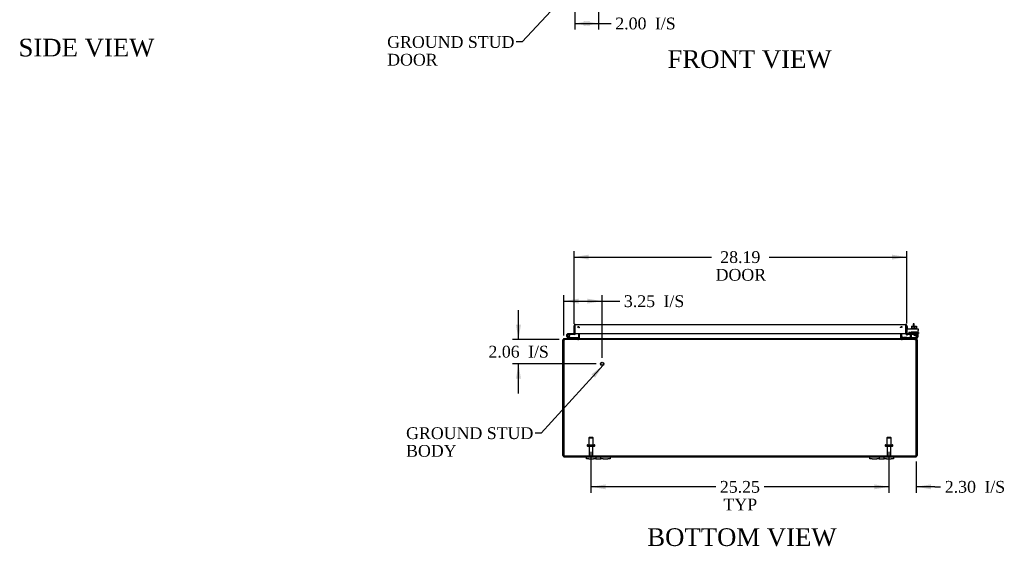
# Model space of a CAD drawing. Header units: inches. Extents: x 18 to 235, y 12 to 157.
# Tile 1 of 9: x 25 to 108, y 12 to 57. Entities that reach past the tile are written whole.
import ezdxf
from ezdxf.enums import TextEntityAlignment as Align

# ---------------------------------------------------------------- set-up
doc = ezdxf.new("R2010")
doc.units = ezdxf.units.IN
doc.header["$MEASUREMENT"] = 0
for name, color, linetype in [('COM40153-1', 7, 'CONTINUOUS'), ('COM40153-2', 7, 'CONTINUOUS'), ('COM42667', 7, 'CONTINUOUS'), ('COM42780', 7, 'CONTINUOUS'), ('COM48493', 7, 'CONTINUOUS'), ('COM71782-2', 7, 'CONTINUOUS'), ('DEFAULT', 7, 'CONTINUOUS'), ('FET07710', 7, 'CONTINUOUS'), ('HNG10620-38B', 7, 'CONTINUOUS'), ('HNG10620-38C', 7, 'CONTINUOUS'), ('HNG10620-38P', 7, 'CONTINUOUS'), ('SCC19011', 7, 'CONTINUOUS'), ('STD21878', 7, 'CONTINUOUS'), ('STD26094', 7, 'CONTINUOUS'), ('WAF25035', 7, 'CONTINUOUS')]:
    doc.layers.add(name, color=color, linetype=linetype)
doc.styles.add('SEACAD_TIMES_NEW_ROMAN', font='times.ttf')

# ---------------------------------------------------------------- blocks, each defined once
blk = doc.blocks.new('SEANNOT_GROUP1')
at = {"layer": 'DEFAULT', "linetype": 'Continuous'}
blk.add_hatch(color=136, dxfattribs=at).paths.add_polyline_path([(73.791, 26.64), (74.48, 27.703), (73.484, 26.921)])
at = {"layer": 'DEFAULT', "color": 136, "linetype": 'Continuous'}
blk.add_line((69.22, 21.943), (68.72, 21.943), dxfattribs=at)
blk.add_lwpolyline([(69.22, 21.943), (74.48, 27.703)], dxfattribs=at)
at = {"layer": 'DEFAULT', "color": 136, "linetype": 'Continuous', "style": 'SEACAD_TIMES_NEW_ROMAN'}
for s, p in [('GROUND STUD', (57.777, 22.443)), ('BODY', (57.777, 20.943))]:
    blk.add_text(s, height=1, dxfattribs=at).set_placement(p, align=Align.TOP_LEFT)
blk = doc.blocks.new('SEANNOT_GROUP2')
at = {"layer": 'DEFAULT', "linetype": 'Continuous'}
blk.add_hatch(color=136, dxfattribs=at).paths.add_polyline_path([(73.403, 60.999), (74.101, 62.057), (73.098, 61.283)])
at = {"layer": 'DEFAULT', "color": 136, "linetype": 'Continuous'}
blk.add_line((67.619, 55.075), (67.119, 55.075), dxfattribs=at)
blk.add_lwpolyline([(67.619, 55.075), (74.101, 62.057)], dxfattribs=at)
at = {"layer": 'DEFAULT', "color": 136, "linetype": 'Continuous', "style": 'SEACAD_TIMES_NEW_ROMAN'}
for s, p in [('GROUND STUD', (56.176, 55.575)), ('DOOR', (56.176, 54.075))]:
    blk.add_text(s, height=1, dxfattribs=at).set_placement(p, align=Align.TOP_LEFT)
blk = doc.blocks.new('GDIMGGROUP4')
at = {"layer": 'DEFAULT', "linetype": 'Continuous'}
for points in [[(74.696, 17.189), (74.696, 17.606), (73.446, 17.398)], [(97.446, 17.189), (98.696, 17.398), (97.446, 17.606)]]:
    blk.add_hatch(color=136, dxfattribs=at).paths.add_polyline_path(points)
at = {"layer": 'DEFAULT', "color": 136, "linetype": 'Continuous'}
for p, q in [((73.446, 20.354), (73.446, 16.898)), ((98.696, 20.354), (98.696, 16.898)), ((84.015, 17.398), (73.446, 17.398)), ((98.696, 17.398), (88.127, 17.398))]:
    blk.add_line(p, q, dxfattribs=at)
at = {"layer": 'DEFAULT', "color": 136, "linetype": 'Continuous', "style": 'SEACAD_TIMES_NEW_ROMAN'}
for s, p in [('25.25', (84.365, 17.898)), ('TYP', (84.673, 16.398))]:
    blk.add_text(s, height=1, dxfattribs=at).set_placement(p, align=Align.TOP_LEFT)
blk = doc.blocks.new('GDIMGGROUP11')
at = {"layer": 'DEFAULT', "linetype": 'Continuous'}
for points in [[(73.258, 37.063), (72.008, 36.855), (73.258, 36.647)], [(98.946, 37.063), (98.946, 36.647), (100.196, 36.855)]]:
    blk.add_hatch(color=136, dxfattribs=at).paths.add_polyline_path(points)
at = {"layer": 'DEFAULT', "color": 136, "linetype": 'Continuous'}
for p, q in [((72.008, 31.204), (72.008, 37.355)), ((72.008, 36.855), (83.655, 36.855)), ((88.549, 36.855), (100.196, 36.855)), ((100.196, 31.218), (100.196, 37.355))]:
    blk.add_line(p, q, dxfattribs=at)
at = {"layer": 'DEFAULT', "color": 136, "linetype": 'Continuous', "style": 'SEACAD_TIMES_NEW_ROMAN'}
for s, p in [('28.19', (84.396, 37.355)), ('DOOR', (84.005, 35.855))]:
    blk.add_text(s, height=1, dxfattribs=at).set_placement(p, align=Align.TOP_LEFT)
blk = doc.blocks.new('GDIMGGROUP14')
at = {"layer": 'DEFAULT', "linetype": 'Continuous'}
for points in [[(97.446, 17.189), (98.696, 17.398), (97.446, 17.606)], [(102.249, 17.189), (102.249, 17.606), (100.999, 17.398)]]:
    blk.add_hatch(color=136, dxfattribs=at).paths.add_polyline_path(points)
at = {"layer": 'DEFAULT', "color": 136, "linetype": 'Continuous'}
for p, q in [((98.696, 20.354), (98.696, 16.898)), ((100.999, 19.553), (100.999, 16.898)), ((98.696, 17.398), (96.196, 17.398)), ((102.574, 17.398), (100.999, 17.398)), ((102.574, 17.398), (103.074, 17.398))]:
    blk.add_line(p, q, dxfattribs=at)
at = {"layer": 'DEFAULT', "color": 136, "linetype": 'Continuous', "style": 'SEACAD_TIMES_NEW_ROMAN'}
for s, p in [('2.30', (103.424, 17.898)), ('I/S', (106.778, 17.898))]:
    blk.add_text(s, height=1, dxfattribs=at).set_placement(p, align=Align.TOP_LEFT)
blk = doc.blocks.new('GDIMGGROUP15')
at = {"layer": 'DEFAULT', "linetype": 'Continuous'}
for points in [[(73.33, 56.435), (73.33, 56.852), (72.08, 56.644)], [(72.83, 56.435), (74.08, 56.644), (72.83, 56.852)]]:
    blk.add_hatch(color=136, dxfattribs=at).paths.add_polyline_path(points)
at = {"layer": 'DEFAULT', "color": 136, "linetype": 'Continuous'}
for p, q in [((74.08, 61.418), (74.08, 56.144)), ((72.08, 59.418), (72.08, 56.144)), ((72.08, 56.644), (74.655, 56.644)), ((74.655, 56.644), (75.155, 56.644))]:
    blk.add_line(p, q, dxfattribs=at)
at = {"layer": 'DEFAULT', "color": 136, "linetype": 'Continuous', "style": 'SEACAD_TIMES_NEW_ROMAN'}
for s, p in [('2.00', (75.505, 57.144)), ('I/S', (78.859, 57.144))]:
    blk.add_text(s, height=1, dxfattribs=at).set_placement(p, align=Align.TOP_LEFT)
blk = doc.blocks.new('GDIMGGROUP16')
at = {"layer": 'DEFAULT', "linetype": 'Continuous'}
for points in [[(72.393, 33.331), (71.143, 33.123), (72.393, 32.915)], [(73.143, 33.331), (73.143, 32.915), (74.393, 33.123)]]:
    blk.add_hatch(color=136, dxfattribs=at).paths.add_polyline_path(points)
at = {"layer": 'DEFAULT', "color": 136, "linetype": 'Continuous'}
for p, q in [((71.143, 30.219), (71.143, 33.623)), ((74.393, 28.313), (74.393, 33.623)), ((71.143, 33.123), (75.384, 33.123)), ((75.384, 33.123), (75.884, 33.123))]:
    blk.add_line(p, q, dxfattribs=at)
at = {"layer": 'DEFAULT', "color": 136, "linetype": 'Continuous', "style": 'SEACAD_TIMES_NEW_ROMAN'}
for s, p in [('3.25', (76.234, 33.623)), ('I/S', (79.588, 33.623))]:
    blk.add_text(s, height=1, dxfattribs=at).set_placement(p, align=Align.TOP_LEFT)
blk = doc.blocks.new('GDIMGGROUP17')
at = {"layer": 'DEFAULT', "linetype": 'Continuous'}
for points in [[(67.091, 31.123), (67.3, 29.873), (67.508, 31.123)], [(67.091, 26.563), (67.508, 26.563), (67.3, 27.813)]]:
    blk.add_hatch(color=136, dxfattribs=at).paths.add_polyline_path(points)
at = {"layer": 'DEFAULT', "color": 136, "linetype": 'Continuous'}
for p, q in [((67.3, 29.873), (67.3, 32.373)), ((70.748, 29.873), (66.8, 29.873)), ((73.893, 27.813), (66.8, 27.813)), ((67.3, 25.313), (67.3, 27.813))]:
    blk.add_line(p, q, dxfattribs=at)
at = {"layer": 'DEFAULT', "color": 136, "linetype": 'Continuous', "style": 'SEACAD_TIMES_NEW_ROMAN'}
for s, p in [('2.06', (64.758, 29.343)), ('I/S', (68.112, 29.343))]:
    blk.add_text(s, height=1, dxfattribs=at).set_placement(p, align=Align.TOP_LEFT)

msp = doc.modelspace()

# ---------------------------------------------------------------- linework, layer by layer
at = {"layer": 'COM40153-1', "color": 7}
for p, q in [((100.749, 31.195), (100.749, 31.017)), ((100.821, 31.195), (100.749, 31.195)), ((100.821, 31.017), (100.821, 31.195))]:
    msp.add_line(p, q, dxfattribs=at)
at = {"layer": 'COM40153-2', "color": 7}
for p, q in [((100.268, 30.983), (100.196, 30.983)), ((100.268, 30.791), (100.268, 30.983)), ((100.481, 30.383), (100.322, 30.383)), ((100.473, 30.455), (100.369, 30.455)), ((101.196, 30.455), (101.167, 30.455)), ((101.167, 30.383), (101.196, 30.383)), ((101.196, 30.455), (101.196, 30.383))]:
    msp.add_line(p, q, dxfattribs=at)
msp.add_arc((100.304, 30.491), 0.108, 180, 186.85453, dxfattribs=at)
at = {"layer": 'COM42667', "color": 7}
for p, q in [((100.197, 30.791), (101.167, 30.791)), ((100.197, 30.648), (100.197, 30.791)), ((100.197, 30.648), (100.197, 30.392)), ((100.311, 30.366), (100.37, 30.457)), ((100.481, 30.425), (100.481, 30.165)), ((100.83, 30.253), (100.945, 30.415)), ((100.83, 30.225), (100.83, 30.253)), ((100.939, 30.225), (100.83, 30.225)), ((100.939, 30.366), (100.86, 30.253)), ((100.86, 30.253), (100.939, 30.253)), ((100.939, 30.253), (100.939, 30.366)), ((100.939, 30.165), (100.939, 30.225)), ((100.97, 30.165), (100.939, 30.165)), ((100.945, 30.415), (100.97, 30.415)), ((100.97, 30.415), (100.97, 30.253)), ((100.97, 30.253), (101.004, 30.253)), ((101.004, 30.225), (100.97, 30.225)), ((100.97, 30.225), (100.97, 30.165)), ((101.004, 30.253), (101.004, 30.225)), ((101.167, 30.791), (101.167, 30.648)), ((101.167, 30.165), (101.167, 30.648))]:
    msp.add_line(p, q, dxfattribs=at)
for centre, radius, start, end in [((100.257, 30.392), 0.06, 180, 202.199), ((100.421, 30.425), 0.06, 0, 147.15449), ((100.606, 30.165), 0.125, 180, 270), ((101.042, 30.165), 0.125, 270, 0)]:
    msp.add_arc(centre, radius, start, end, dxfattribs=at)
at = {"layer": 'COM42780', "color": 7}
for p, q in [((99.768, 30.038), (99.835, 30.105)), ((99.768, 30.038), (99.818, 29.987)), ((99.835, 30.105), (99.886, 30.054)), ((99.919, 30.04), (100.818, 30.04)), ((99.953, 30.039), (99.953, 30.04)), ((100.013, 30.039), (99.953, 30.039)), ((100.013, 30.039), (100.013, 30.04)), ((100.041, 30.039), (100.013, 30.039)), ((100.041, 30.039), (100.041, 30.04)), ((100.203, 30.039), (100.041, 30.039)), ((100.154, 30.039), (100.154, 30.04)), ((100.203, 30.039), (100.203, 30.04)), ((100.567, 30.377), (100.568, 30.431)), ((100.568, 30.517), (101.068, 30.517)), ((100.568, 30.431), (100.568, 30.517)), ((100.568, 30.431), (100.568, 29.961)), ((100.568, 30.422), (101.068, 30.422)), ((100.623, 30.422), (100.623, 30.327)), ((100.623, 30.327), (101.013, 30.327)), ((100.693, 30.517), (100.693, 30.327)), ((100.711, 30.517), (100.711, 30.327)), ((100.818, 30.04), (101.068, 30.04)), ((100.924, 30.327), (100.924, 30.517)), ((100.943, 30.517), (100.943, 30.327)), ((101.013, 30.327), (101.013, 30.422)), ((101.068, 30.377), (101.068, 30.517)), ((101.068, 30.087), (101.068, 30.377)), ((101.068, 30.043), (101.068, 30.087)), ((101.068, 30.04), (101.068, 30.043)), ((101.068, 30.04), (101.068, 29.945)), ((101.068, 29.945), (100.963, 29.945))]:
    msp.add_line(p, q, dxfattribs=at)
for radius in [0.048, 0.143]:
    msp.add_arc((99.919, 30.088), radius, 225, 270, dxfattribs=at)
msp.add_ellipse((100.318, 31.046), major_axis=(0, -14.322), ratio=0.017455, start_param=1.503851, end_param=1.524085, dxfattribs=at)
for points, knots in [([(100.559, 30.04), (100.561, 30.04), (100.562, 30.041), (100.564, 30.045), (100.564, 30.046), (100.565, 30.047)], [0, 0, 0, 0, 0.25, 0.25, 0.3597521, 0.3597521, 0.3597521, 0.3597521]), ([(100.565, 30.047), (100.565, 30.048), (100.565, 30.048), (100.565, 30.05), (100.566, 30.052), (100.566, 30.058), (100.567, 30.063), (100.567, 30.075), (100.567, 30.081), (100.567, 30.087)], [0.3597521, 0.3597521, 0.3597521, 0.3597521, 0.375, 0.375, 0.5, 0.5, 0.75, 0.75, 1, 1, 1, 1]), ([(100.568, 29.961), (100.568, 29.956), (100.567, 29.952), (100.564, 29.947), (100.562, 29.945), (100.559, 29.945)], [0, 0, 0, 0, 0.5, 0.5, 1, 1, 1, 1])]:
    msp.add_open_spline(points, degree=3, knots=knots, dxfattribs=at)
at = {"layer": 'COM48493', "color": 7}
for p, q in [((72.338, 30.886), (72.338, 30.958)), ((72.386, 30.886), (72.386, 30.958)), ((72.422, 30.881), (72.44, 30.887)), ((72.471, 30.862), (72.471, 30.887)), ((99.671, 30.862), (99.671, 30.887)), ((99.719, 30.881), (99.702, 30.887)), ((99.756, 30.886), (99.756, 30.958)), ((99.804, 30.886), (99.804, 30.958)), ((72.374, 30.388), (72.374, 29.981)), ((72.446, 30.388), (72.446, 29.981)), ((72.471, 29.981), (72.471, 30.388)), ((99.671, 30.388), (99.671, 29.981)), ((99.696, 30.388), (99.696, 29.981)), ((99.768, 30.388), (99.768, 29.981)), ((71.143, 29.837), (71.071, 29.837)), ((71.071, 29.719), (71.071, 29.837)), ((71.071, 20.053), (71.071, 29.719)), ((71.143, 29.837), (71.143, 29.719)), ((71.143, 20.053), (71.143, 29.719)), ((71.143, 29.719), (71.143, 20.053)), ((71.16, 29.868), (71.179, 29.873)), ((71.179, 29.945), (71.248, 29.945)), ((71.179, 29.873), (71.179, 29.945)), ((71.248, 29.873), (71.179, 29.873)), ((71.248, 29.873), (71.216, 29.868)), ((71.248, 29.873), (71.248, 29.945)), ((100.894, 29.945), (71.248, 29.945)), ((100.894, 29.873), (71.248, 29.873)), ((72.338, 29.945), (72.338, 29.873)), ((72.373, 29.971), (72.435, 29.953)), ((72.397, 29.945), (72.397, 29.873)), ((72.435, 29.953), (72.442, 29.951)), ((72.471, 29.971), (72.471, 29.981)), ((72.471, 29.971), (72.471, 29.951)), ((99.671, 29.981), (99.671, 29.971)), ((99.671, 29.971), (99.671, 29.951)), ((99.707, 29.953), (99.7, 29.951)), ((99.769, 29.971), (99.707, 29.953)), ((99.745, 29.945), (99.745, 29.873)), ((99.804, 29.945), (99.804, 29.873)), ((100.963, 29.945), (100.894, 29.945)), ((100.894, 29.873), (100.894, 29.945)), ((100.894, 29.873), (100.926, 29.868)), ((100.963, 29.873), (100.894, 29.873)), ((100.926, 29.868), (100.894, 29.873)), ((100.963, 29.873), (100.963, 29.945)), ((100.963, 29.873), (100.982, 29.868)), ((100.999, 29.837), (101.071, 29.837)), ((100.999, 29.719), (100.999, 29.837)), ((100.999, 29.719), (100.999, 20.053)), ((100.999, 20.053), (100.999, 29.719)), ((101.071, 29.837), (101.071, 29.719)), ((101.071, 29.719), (101.071, 20.053)), ((71.143, 19.951), (71.143, 20.053)), ((71.143, 20.053), (71.143, 19.951)), ((100.999, 19.951), (100.999, 20.053)), ((100.999, 20.053), (100.999, 19.951)), ((71.179, 20.017), (100.963, 20.017)), ((71.179, 20.017), (71.179, 19.945)), ((71.179, 19.945), (73.071, 19.945)), ((75.071, 19.945), (97.071, 19.945)), ((99.071, 19.945), (100.963, 19.945)), ((100.963, 20.017), (100.963, 19.945))]:
    msp.add_line(p, q, dxfattribs=at)
for centre, radius, start, end in [((72.338, 30.85), 0.108, 19.78209, 90), ((72.379, 30.698), 0.189, 70.49662, 87.76006), ((72.338, 30.85), 0.108, 13.01739, 19.78209), ((99.804, 30.85), 0.108, 160.21791, 166.98261), ((99.804, 30.85), 0.108, 90, 160.21791), ((71.179, 29.837), 0.108, 122.6431, 180), ((71.179, 29.837), 0.109, 90.0913, 122.55179), ((71.179, 29.837), 0.036, 122.6431, 180), ((71.393, 29.719), 0.25, 151.84537, 180), ((71.248, 29.776), 0.0967, 109.5275, 141.02085), ((71.252, 29.898), 0.0479, 94.85782, 140.20267), ((72.338, 29.981), 0.036, 270.0001, 343.77941), ((72.338, 29.981), 0.108, 269.99999, 343.77952), ((72.338, 29.981), 0.036, 343.77952, 360), ((72.389, 30.087), 0.142, 273.34422, 305.31066), ((72.338, 29.981), 0.108, 343.77952, 360), ((99.753, 30.087), 0.142, 234.68933, 266.65579), ((99.804, 29.981), 0.108, 180, 196.22048), ((99.804, 29.981), 0.108, 196.22048, 270), ((99.804, 29.981), 0.036, 180, 196.22048), ((99.804, 29.981), 0.036, 196.22059, 269.9999), ((100.89, 29.898), 0.0479, 39.79733, 85.14218), ((100.89, 29.898), 0.0479, 39.79733, 85.14218), ((100.755, 29.792), 0.219, 11.9896, 38.4732), ((100.894, 29.776), 0.0967, 38.97915, 70.4725), ((100.963, 29.837), 0.109, 57.44821, 89.9087), ((100.749, 29.719), 0.25, 0, 28.15463), ((100.963, 29.837), 0.036, 0, 57.3569), ((100.963, 29.837), 0.108, 0, 57.3569), ((71.179, 20.053), 0.108, 180, 250.52878), ((71.179, 20.053), 0.036, 180, 270), ((100.963, 20.053), 0.036, 270, 360), ((100.963, 20.053), 0.108, 289.47122, 360), ((71.179, 20.053), 0.108, 250.52878, 270), ((100.963, 20.053), 0.108, 270, 289.47122)]:
    msp.add_arc(centre, radius, start, end, dxfattribs=at)
for centre, major_axis, start_param, end_param in [((71.179, 20.053), (0, 0.036), 1.570796, 3.141593), ((100.963, 20.053), (0, 0.036), 3.141593, 4.712389), ((71.179, 20.053), (0, 0.108), 2.801756, 3.141593), ((100.963, 20.053), (0, 0.108), 3.141593, 3.48143)]:
    msp.add_ellipse(centre, major_axis=major_axis, ratio=0.997813, start_param=start_param, end_param=end_param, dxfattribs=at)
for points, knots in [([(72.471, 30.887), (72.464, 30.897), (72.457, 30.907), (72.443, 30.925), (72.436, 30.932), (72.422, 30.945), (72.414, 30.95), (72.4, 30.957), (72.393, 30.958), (72.386, 30.958)], [0, 0, 0, 0, 0.25, 0.25, 0.5, 0.5, 0.75, 0.75, 1, 1, 1, 1]), ([(72.429, 30.939), (72.436, 30.932), (72.443, 30.925), (72.457, 30.907), (72.464, 30.897), (72.471, 30.887)], [0.5, 0.5, 0.5, 0.5, 0.75, 0.75, 1, 1, 1, 1]), ([(99.756, 30.958), (99.749, 30.958), (99.742, 30.957), (99.728, 30.95), (99.72, 30.945), (99.706, 30.932), (99.699, 30.925), (99.685, 30.907), (99.678, 30.897), (99.671, 30.887)], [0, 0, 0, 0, 0.25, 0.25, 0.5, 0.5, 0.75, 0.75, 1, 1, 1, 1]), ([(71.216, 29.928), (71.214, 29.927), (71.212, 29.925), (71.209, 29.921), (71.206, 29.917), (71.203, 29.913), (71.2, 29.908), (71.197, 29.903), (71.195, 29.897), (71.191, 29.89), (71.187, 29.879), (71.182, 29.868), (71.179, 29.857), (71.176, 29.847), (71.174, 29.841), (71.173, 29.837)], [0, 0, 0, 0, 0.058508, 0.117588, 0.177234, 0.23744, 0.298196, 0.359495, 0.421327, 0.483683, 0.609872, 0.738031, 0.824554, 0.911887, 1, 1, 1, 1]), ([(72.397, 29.873), (72.403, 29.873), (72.409, 29.875), (72.422, 29.882), (72.428, 29.888), (72.44, 29.902), (72.446, 29.91), (72.459, 29.929), (72.465, 29.94), (72.471, 29.951)], [0, 0, 0, 0, 0.25, 0.25, 0.5, 0.5, 0.75, 0.75, 1, 1, 1, 1]), ([(99.745, 29.873), (99.739, 29.873), (99.733, 29.875), (99.72, 29.882), (99.714, 29.888), (99.702, 29.902), (99.696, 29.91), (99.683, 29.929), (99.677, 29.94), (99.671, 29.951)], [0, 0, 0, 0, 0.25, 0.25, 0.5, 0.5, 0.75, 0.75, 1, 1, 1, 1]), ([(99.671, 29.951), (99.677, 29.94), (99.683, 29.929), (99.696, 29.91), (99.702, 29.902), (99.714, 29.888), (99.72, 29.882), (99.733, 29.875), (99.739, 29.873), (99.745, 29.873)], [0, 0, 0, 0, 0.25, 0.25, 0.5, 0.5, 0.75, 0.75, 1, 1, 1, 1])]:
    msp.add_open_spline(points, degree=3, knots=knots, dxfattribs=at)
at = {"layer": 'COM71782-2', "color": 7}
for p, q in [((72.008, 30.36), (72.008, 31.047)), ((72.08, 31.149), (72.08, 31.047)), ((72.08, 31.047), (72.08, 31.149)), ((72.08, 30.36), (72.08, 31.047)), ((72.08, 31.047), (72.08, 30.388)), ((72.116, 31.155), (100.088, 31.155)), ((100.124, 31.047), (100.124, 31.149)), ((100.124, 31.149), (100.124, 31.047)), ((100.124, 30.388), (100.124, 31.047)), ((100.124, 31.047), (100.124, 30.388)), ((100.196, 31.047), (100.196, 30.388)), ((72.008, 30.36), (72.08, 30.36)), ((72.08, 30.388), (100.124, 30.388)), ((100.196, 30.388), (100.124, 30.388)), ((100.209, 30.361), (100.163, 30.306)), ((100.408, 30.383), (100.238, 30.353)), ((100.238, 30.353), (100.251, 30.282)), ((100.421, 30.312), (100.251, 30.282)), ((100.421, 30.312), (100.408, 30.383))]:
    msp.add_line(p, q, dxfattribs=at)
for centre, radius, start, end in [((72.116, 31.047), 0.108, 109.47122, 180), ((72.116, 31.047), 0.108, 90, 109.47122), ((100.088, 31.047), 0.108, 70.52878, 90), ((100.088, 31.047), 0.108, 0, 70.52878), ((100.232, 30.388), 0.108, 180, 230), ((100.232, 30.388), 0.108, 230.00006, 279.99994), ((100.232, 30.388), 0.036, 180, 230), ((100.232, 30.388), 0.036, 230, 280)]:
    msp.add_arc(centre, radius, start, end, dxfattribs=at)
for centre, start_param, end_param in [((72.116, 31.047), 3.141593, 3.48143), ((100.088, 31.047), 2.801756, 3.141593)]:
    msp.add_ellipse(centre, major_axis=(0, -0.108), ratio=0.997813, start_param=start_param, end_param=end_param, dxfattribs=at)
at = {"layer": 'FET07710', "color": 7}
for p, q in [((73.071, 19.758), (73.071, 19.945)), ((73.071, 19.945), (73.258, 19.945)), ((73.258, 19.758), (73.071, 19.758)), ((73.258, 19.945), (73.665, 19.945)), ((73.258, 19.758), (73.665, 19.758)), ((73.665, 19.945), (73.852, 19.945)), ((73.852, 19.758), (73.665, 19.758)), ((73.852, 19.945), (74.07, 19.945)), ((73.852, 19.945), (73.852, 19.758)), ((73.852, 19.758), (74.07, 19.758)), ((74.07, 19.945), (74.071, 19.945)), ((74.07, 19.758), (74.071, 19.758)), ((74.071, 19.945), (74.289, 19.945)), ((74.071, 19.758), (74.289, 19.758)), ((74.289, 19.758), (74.289, 19.945)), ((74.289, 19.945), (74.476, 19.945)), ((74.476, 19.758), (74.289, 19.758)), ((74.476, 19.945), (74.883, 19.945)), ((74.476, 19.758), (74.883, 19.758)), ((74.883, 19.945), (75.071, 19.945)), ((75.071, 19.758), (74.883, 19.758)), ((75.071, 19.945), (75.071, 19.758)), ((97.071, 19.758), (97.071, 19.945)), ((97.071, 19.945), (97.258, 19.945)), ((97.258, 19.758), (97.071, 19.758)), ((97.258, 19.945), (97.665, 19.945)), ((97.258, 19.758), (97.665, 19.758)), ((97.665, 19.945), (97.852, 19.945)), ((97.852, 19.758), (97.665, 19.758)), ((97.852, 19.945), (98.07, 19.945)), ((97.852, 19.945), (97.852, 19.758)), ((97.852, 19.758), (98.07, 19.758)), ((98.07, 19.945), (98.071, 19.945)), ((98.07, 19.758), (98.071, 19.758)), ((98.071, 19.945), (98.289, 19.945)), ((98.071, 19.758), (98.289, 19.758)), ((98.289, 19.758), (98.289, 19.945)), ((98.289, 19.945), (98.476, 19.945)), ((98.476, 19.758), (98.289, 19.758)), ((98.476, 19.945), (98.883, 19.945)), ((98.476, 19.758), (98.883, 19.758)), ((98.883, 19.945), (99.071, 19.945)), ((99.071, 19.758), (98.883, 19.758)), ((99.071, 19.945), (99.071, 19.758))]:
    msp.add_line(p, q, dxfattribs=at)
at = {"layer": 'HNG10620-38B', "color": 7}
for p, q in [((71.528, 29.971), (71.401, 30.098)), ((71.57, 30.014), (71.444, 30.14)), ((71.555, 30.06), (71.538, 30.117)), ((72.326, 30.005), (71.591, 30.005)), ((72.326, 29.945), (72.326, 30.005))]:
    msp.add_line(p, q, dxfattribs=at)
for centre, radius, start, end in [((71.51, 30.207), 0.154, 287.18186, 225), ((71.51, 30.207), 0.0938, 287.18186, 225), ((71.591, 30.034), 0.089, 225, 270), ((71.591, 30.034), 0.029, 225, 270)]:
    msp.add_arc(centre, radius, start, end, dxfattribs=at)
at = {"layer": 'HNG10620-38C', "color": 7}
for p, q in [((71.664, 30.36), (71.51, 30.36)), ((71.664, 30.3), (71.632, 30.3)), ((72.008, 30.36), (71.664, 30.36)), ((71.664, 30.36), (71.664, 30.3)), ((72.051, 30.3), (71.664, 30.3)), ((72.08, 30.84), (72.08, 30.84))]:
    msp.add_line(p, q, dxfattribs=at)
for centre, radius, start, end in [((71.51, 30.207), 0.154, 277.42813, 287.18186), ((72.051, 30.389), 0.089, 270, 0)]:
    msp.add_arc(centre, radius, start, end, dxfattribs=at)
at = {"layer": 'HNG10620-38P', "color": 7}
msp.add_circle((71.51, 30.207), 0.0938, dxfattribs=at)
at = {"layer": 'SCC19011', "color": 7}
for p, q in [((100.603, 31.017), (100.603, 30.836)), ((100.603, 31.017), (100.818, 31.017)), ((100.818, 31.017), (100.818, 30.836)), ((100.818, 31.017), (101.033, 31.017)), ((101.033, 31.017), (101.033, 30.836))]:
    msp.add_line(p, q, dxfattribs=at)
at = {"layer": 'STD21878', "color": 7}
for radius in [0.141, 0.125]:
    msp.add_circle((74.393, 27.813), radius, dxfattribs=at)
at = {"layer": 'STD26094', "color": 7}
for p, q in [((73.121, 20.924), (73.121, 20.884)), ((73.151, 20.954), (73.741, 20.954)), ((73.296, 21.579), (73.258, 21.542)), ((73.258, 21.542), (73.633, 21.542)), ((73.258, 21.542), (73.258, 20.954)), ((73.596, 21.579), (73.296, 21.579)), ((73.633, 21.542), (73.596, 21.579)), ((73.633, 20.954), (73.633, 21.542)), ((73.771, 20.884), (73.771, 20.924)), ((98.371, 20.924), (98.371, 20.884)), ((98.401, 20.954), (98.991, 20.954)), ((98.546, 21.579), (98.508, 21.542)), ((98.508, 21.542), (98.883, 21.542)), ((98.508, 21.542), (98.508, 20.954)), ((98.846, 21.579), (98.546, 21.579)), ((98.883, 21.542), (98.846, 21.579)), ((98.883, 20.954), (98.883, 21.542)), ((99.021, 20.884), (99.021, 20.924)), ((73.151, 20.854), (73.741, 20.854)), ((73.281, 20.854), (73.281, 20.077)), ((73.611, 20.077), (73.611, 20.854)), ((98.401, 20.854), (98.991, 20.854)), ((98.531, 20.854), (98.531, 20.077)), ((98.861, 20.077), (98.861, 20.854))]:
    msp.add_line(p, q, dxfattribs=at)
for centre, radius, start, end in [((73.151, 20.924), 0.03, 90, 180), ((73.151, 20.884), 0.03, 180, 270), ((73.741, 20.924), 0.03, 0, 90), ((73.741, 20.884), 0.03, 270, 0), ((98.401, 20.924), 0.03, 90, 180), ((98.401, 20.884), 0.03, 180, 270), ((98.991, 20.924), 0.03, 0, 90), ((98.991, 20.884), 0.03, 270, 0), ((73.341, 20.077), 0.06, 180, 270), ((73.551, 20.077), 0.06, 270, 0), ((98.591, 20.077), 0.06, 180, 270), ((98.801, 20.077), 0.06, 270, 0)]:
    msp.add_arc(centre, radius, start, end, dxfattribs=at)
at = {"layer": 'WAF25035', "color": 7}
for p, q in [((101.068, 30.836), (100.568, 30.836)), ((100.568, 30.836), (100.568, 30.791)), ((101.068, 30.791), (101.068, 30.836))]:
    msp.add_line(p, q, dxfattribs=at)

# ---------------------------------------------------------------- block references
at = {"layer": 'DEFAULT', "color": 7}
for name in ['SEANNOT_GROUP2', 'GDIMGGROUP15', 'GDIMGGROUP11', 'GDIMGGROUP16', 'GDIMGGROUP17', 'SEANNOT_GROUP1', 'GDIMGGROUP4', 'GDIMGGROUP14']:
    msp.add_blockref(name, (0, 0), dxfattribs=at)

# ---------------------------------------------------------------- texts
at = {"layer": 'DEFAULT', "color": 7, "style": 'SEACAD_TIMES_NEW_ROMAN'}
for s, p in [('SIDE VIEW', (24.941, 55.352)), ('FRONT VIEW', (79.929, 54.375)), ('BOTTOM VIEW', (78.212, 13.885))]:
    msp.add_text(s, height=1.5, dxfattribs=at).set_placement(p, align=Align.TOP_LEFT)

doc.saveas('drawing.dxf')
